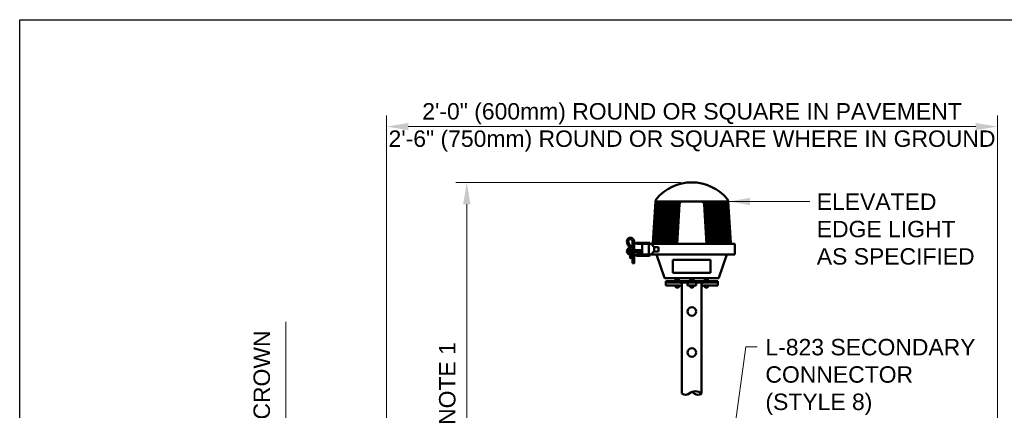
# Model space of a CAD drawing. Header units: inches. Extents: x 0 to 21.3, y 0 to 11.
# Tile 5 of 7: x 0 to 5.6, y 8.8 to 11. Entities that reach past the tile are written whole.
import ezdxf

# ---------------------------------------------------------------- set-up
doc = ezdxf.new("R2010")
doc.units = ezdxf.units.IN
doc.header["$LTSCALE"] = 0.375
doc.header["$MEASUREMENT"] = 0
doc.header["$PDSIZE"] = 2
doc.layers.get('DEFPOINTS').update_dxf_attribs({"linetype": 'CONTINUOUS'})
doc.layers.add('E-AFLD-LITE-RUNW', color=203, linetype='CONTINUOUS', lineweight=50)
for name, color, linetype in [('G-ANNO-DIMS', 7, 'CONTINUOUS'), ('G-ANNO-TEXT', 7, 'CONTINUOUS'), ('G-ANNO-TTLB', 7, 'CONTINUOUS')]:
    doc.layers.add(name, color=color, linetype=linetype)
doc.styles.add('01-E-BLDG-1_1', font='arial.ttf', dxfattribs={"height": 0.09375})
doc.dimstyles.new('01-E-BLDG-1_1', dxfattribs={"dimtxt": 0.09375, "dimasz": 0.125, "dimexe": 0.0625, "dimexo": 0.0625, "dimgap": 0.0625, "dimtad": 1, "dimdec": 4, "dimzin": 3, "dimdsep": 46, "dimlunit": 4, "dimtxsty": '01-E-BLDG-1_1', "dimcen": 0.0625, "dimclrd": 1, "dimclre": 1, "dimclrt": 256, "dimazin": 0, "dimtfac": 1, "dimtdec": 4, "dimtmove": 1, "dimatfit": 3, "dimfxl": 1, "dimfrac": 2, "dimtolj": 1, "dimtzin": 3, "dimlwd": 0, "dimlwe": 0, "dimarcsym": 0})

# ---------------------------------------------------------------- blocks, each defined once
blk = doc.blocks.new('*D2')
at = {"layer": 'DEFPOINTS', "color": 0, "transparency": 16777216}
for p in [(1.5216, 7.7723), (2.8751, 7.7723), (1.5216, 7.6965)]:
    blk.add_point(p, dxfattribs=at)
at = {"layer": 'G-ANNO-DIMS', "color": 1, "lineweight": 0, "transparency": 16777216}
for p, q in [((1.5216, 7.8973), (1.5216, 9.2747)), ((2.8126, 7.7723), (1.4591, 7.7723)), ((1.5216, 7.6965), (1.5216, 7.7723)), ((1.5216, 7.5715), (1.5216, 7.4465))]:
    blk.add_line(p, q, dxfattribs=at)
at = {"layer": 'G-ANNO-DIMS', "color": 1, "transparency": 16777216}
for points in [[(1.5008, 7.8973), (1.5424, 7.8973), (1.5216, 7.7723)], [(1.5008, 7.5715), (1.5424, 7.5715), (1.5216, 7.6965)]]:
    blk.add_solid(points, dxfattribs=at)
at = {"layer": 'G-ANNO-DIMS', "transparency": 16777216, "insert": (1.3976, 8.6485), "char_height": 0.09375, "width": 1.233075, "attachment_point": 5, "rotation": 90, "style": '01-E-BLDG-1_1'}
blk.add_mtext('\\A1;1" (25mm) CROWN', dxfattribs=at)
blk = doc.blocks.new('*D3')
at = {"layer": 'DEFPOINTS', "color": 0, "transparency": 16777216}
for p in [(2.5556, 10.0706), (3.8419, 10.0706), (2.8751, 7.7723)]:
    blk.add_point(p, dxfattribs=at)
at = {"layer": 'G-ANNO-DIMS', "color": 1, "lineweight": 0, "transparency": 16777216}
for p, q in [((3.7794, 10.0706), (2.4931, 10.0706)), ((2.5556, 7.8973), (2.5556, 9.9456))]:
    blk.add_line(p, q, dxfattribs=at)
at = {"layer": 'G-ANNO-DIMS', "color": 1, "transparency": 16777216}
for points in [[(2.5348, 9.9456), (2.5765, 9.9456), (2.5556, 10.0706)], [(2.5348, 7.8973), (2.5765, 7.8973), (2.5556, 7.7723)]]:
    blk.add_solid(points, dxfattribs=at)
at = {"layer": 'G-ANNO-DIMS', "transparency": 16777216, "insert": (2.4446, 8.9214), "char_height": 0.09375, "attachment_point": 5, "rotation": 90, "style": '01-E-BLDG-1_1'}
blk.add_mtext('\\A1;NOTE 1', dxfattribs=at)
blk = doc.blocks.new('*D4')
at = {"layer": 'DEFPOINTS', "color": 0, "transparency": 16777216}
for p in [(5.59, 10.3894), (2.0963, 7.7268), (5.59, 7.728)]:
    blk.add_point(p, dxfattribs=at)
at = {"layer": 'G-ANNO-DIMS', "color": 1, "lineweight": 0, "transparency": 16777216}
for p, q in [((2.0963, 7.7893), (2.0963, 10.4519)), ((5.59, 7.7905), (5.59, 10.4519)), ((2.2213, 10.3894), (5.465, 10.3894))]:
    blk.add_line(p, q, dxfattribs=at)
at = {"layer": 'G-ANNO-DIMS', "color": 1, "transparency": 16777216}
for points in [[(2.2213, 10.4102), (2.2213, 10.3686), (2.0963, 10.3894)], [(5.465, 10.4102), (5.465, 10.3686), (5.59, 10.3894)]]:
    blk.add_solid(points, dxfattribs=at)

msp = doc.modelspace()

# ---------------------------------------------------------------- linework, layer by layer
at = {"layer": 'E-AFLD-LITE-RUNW'}
for p, q in [((3.61942, 9.72299), (3.63401, 9.96139)), ((3.6253, 9.71976), (3.63962, 9.95395)), ((3.63356, 9.71976), (3.64786, 9.95345)), ((3.63401, 9.96139), (4.0498, 9.96139)), ((3.64183, 9.71976), (3.65609, 9.95295)), ((3.65009, 9.71976), (3.66433, 9.95244)), ((3.65836, 9.71976), (3.67256, 9.95194)), ((3.66662, 9.71976), (3.68079, 9.95143)), ((3.67489, 9.71976), (3.68903, 9.95093)), ((3.68316, 9.71976), (3.69726, 9.95043)), ((3.69142, 9.71976), (3.7055, 9.94992)), ((3.69969, 9.71976), (3.71373, 9.94942)), ((3.70795, 9.71976), (3.72197, 9.94892)), ((3.71622, 9.71976), (3.7302, 9.94841)), ((3.72448, 9.71976), (3.73844, 9.94791)), ((3.73275, 9.71976), (3.74667, 9.94741)), ((3.74101, 9.71976), (3.75491, 9.9469)), ((3.74928, 9.71976), (3.76314, 9.9464)), ((3.75754, 9.71976), (3.77138, 9.94589)), ((3.92626, 9.71976), (3.91243, 9.94589)), ((3.93453, 9.71976), (3.92066, 9.9464)), ((3.94279, 9.71976), (3.9289, 9.9469)), ((3.95106, 9.71976), (3.93713, 9.94741)), ((3.95932, 9.71976), (3.94537, 9.94791)), ((3.96759, 9.71976), (3.9536, 9.94841)), ((3.97585, 9.71976), (3.96184, 9.94892)), ((3.98412, 9.71976), (3.97007, 9.94942)), ((3.99238, 9.71976), (3.97831, 9.94992)), ((4.00065, 9.71976), (3.98654, 9.95043)), ((4.00892, 9.71976), (3.99478, 9.95093)), ((4.01718, 9.71976), (4.00301, 9.95143)), ((4.02545, 9.71976), (4.01125, 9.95194)), ((4.03371, 9.71976), (4.01948, 9.95244)), ((4.04198, 9.71976), (4.02771, 9.95295)), ((4.05024, 9.71976), (4.03595, 9.95345)), ((4.05851, 9.71976), (4.04418, 9.95395)), ((4.06438, 9.72299), (4.0498, 9.96139)), ((3.4829, 9.68385), (3.4829, 9.67147)), ((3.55728, 9.68385), (3.4829, 9.68385)), ((3.59984, 9.72595), (3.52559, 9.72595)), ((4.08778, 9.71976), (3.52559, 9.71976)), ((3.55728, 9.65789), (3.55728, 9.71976)), ((3.59603, 9.65789), (3.59603, 9.71976)), ((3.62667, 9.7012), (3.65142, 9.7012)), ((3.62667, 9.7012), (3.62667, 9.67645)), ((3.65142, 9.7012), (3.65142, 9.67645)), ((4.08778, 9.65789), (4.08778, 9.71976)), ((3.55728, 9.67147), (3.4829, 9.67147)), ((4.08778, 9.65789), (3.52559, 9.65789)), ((3.52559, 9.6517), (3.59984, 9.6517)), ((3.62667, 9.67645), (3.65142, 9.67645)), ((3.6411, 9.65789), (3.68641, 9.52499)), ((3.73428, 9.5533), (3.73428, 9.62755)), ((3.94953, 9.62755), (3.73428, 9.62755)), ((3.94953, 9.5533), (3.94953, 9.62755)), ((4.04246, 9.65789), (3.99715, 9.52499)), ((3.68922, 9.52297), (3.99434, 9.52297)), ((3.94953, 9.5533), (3.73428, 9.5533)), ((3.74937, 9.50614), (3.74937, 9.52297)), ((3.75234, 9.50614), (3.75234, 9.52297)), ((3.76521, 9.50614), (3.76521, 9.52297)), ((3.76818, 9.50614), (3.76818, 9.52297)), ((3.8325, 9.50614), (3.8325, 9.52297)), ((3.83547, 9.50614), (3.83547, 9.52297)), ((3.84834, 9.50614), (3.84834, 9.52297)), ((3.85131, 9.50614), (3.85131, 9.52297)), ((3.91563, 9.50614), (3.91563, 9.52297)), ((3.9186, 9.50614), (3.9186, 9.52297)), ((3.93147, 9.50614), (3.93147, 9.52297)), ((3.93444, 9.50614), (3.93444, 9.52297)), ((3.6934, 9.50614), (3.9904, 9.50614)), ((3.6934, 9.48139), (3.6934, 9.50614)), ((3.6934, 9.49822), (3.9904, 9.49822)), ((3.6934, 9.48139), (3.77373, 9.48139)), ((3.74937, 9.47335), (3.74937, 9.48139)), ((3.76818, 9.47335), (3.74937, 9.47335)), ((3.75234, 9.47038), (3.74937, 9.47335)), ((3.75234, 9.47335), (3.75234, 9.48139)), ((3.76521, 9.47038), (3.75234, 9.47038)), ((3.76521, 9.47335), (3.76521, 9.48139)), ((3.76818, 9.47335), (3.76521, 9.47038)), ((3.76818, 9.47335), (3.76818, 9.48139)), ((3.78561, 8.86442), (3.78561, 9.48634)), ((3.81715, 9.48139), (3.81715, 9.49822)), ((3.81715, 9.48139), (3.86665, 9.48139)), ((3.8325, 9.47335), (3.8325, 9.48139)), ((3.83547, 9.47038), (3.8325, 9.47335)), ((3.85131, 9.47335), (3.8325, 9.47335)), ((3.83547, 9.47335), (3.83547, 9.48139)), ((3.84834, 9.47038), (3.83547, 9.47038)), ((3.84834, 9.47335), (3.84834, 9.48139)), ((3.85131, 9.47335), (3.84834, 9.47038)), ((3.85131, 9.47335), (3.85131, 9.48139)), ((3.86665, 9.48139), (3.86665, 9.49822)), ((3.8982, 8.86442), (3.8982, 9.48634)), ((3.91008, 9.48139), (3.9904, 9.48139)), ((3.91563, 9.47335), (3.91563, 9.48139)), ((3.91563, 9.47335), (3.93444, 9.47335)), ((3.91563, 9.47335), (3.9186, 9.47038)), ((3.9186, 9.47335), (3.9186, 9.48139)), ((3.9186, 9.47038), (3.93147, 9.47038)), ((3.93147, 9.47335), (3.93147, 9.48139)), ((3.93147, 9.47038), (3.93444, 9.47335)), ((3.93444, 9.47335), (3.93444, 9.48139)), ((3.9904, 9.48139), (3.9904, 9.50614))]:
    msp.add_line(p, q, dxfattribs=at)
for points in [[(3.51161, 9.68385), (3.51161, 9.7344, 1), (3.4712, 9.7344, 0.2130892), (3.48477, 9.70402, -0.5494461), (3.48333, 9.69537, 0.7000495), (3.48523, 9.65847, -0.6213174), (3.48765, 9.64363), (3.49225, 9.63719, 0.6213174), (3.48756, 9.66604, -0.7000495), (3.48642, 9.68808, 0.5494461), (3.49005, 9.70991, -0.2130892), (3.47912, 9.7344, -1), (3.50369, 9.7344), (3.50369, 9.68385)], [(3.59603, 9.71976), (3.59908, 9.71976, -0.2975803), (3.62132, 9.70525, 0.2601623), (3.62667, 9.7012, -1.1491744)], [(3.50369, 9.60885), (3.51161, 9.60885), (3.51161, 9.67147, 1)], [(3.59603, 9.65789), (3.59908, 9.65788, 0.2975803), (3.62132, 9.6724, -0.2601623), (3.62667, 9.67645, 1.1491744)]]:
    msp.add_lwpolyline(points, format="xyb", dxfattribs=at)
msp.add_lwpolyline([(3.50369, 9.67147), (3.50369, 9.60885)], dxfattribs=at)
for centre in [(3.8419, 9.33289), (3.8419, 9.09826)]:
    msp.add_circle(centre, 0.02475, dxfattribs=at)
for centre, radius, start, end in [((3.8419, 9.8076), 0.26297, 90, 140.26537), ((3.8419, 9.8076), 0.26297, 39.73463, 90), ((3.65871, 9.95988), 0.02475, 140.26537, 176.5), ((4.0251, 9.95988), 0.02475, 3.5, 39.73463), ((3.65609, 9.95295), 0.0165, 149.22876, 176.5), ((3.66433, 9.95244), 0.0165, 147.17084, 176.5), ((3.67256, 9.95194), 0.0165, 145.06406, 176.5), ((3.68079, 9.95143), 0.0165, 142.90169, 176.5), ((3.68903, 9.95093), 0.0165, 140.67572, 176.5), ((3.69726, 9.95043), 0.0165, 138.37649, 176.5), ((3.7055, 9.94992), 0.0165, 135.99212, 176.5), ((3.71373, 9.94942), 0.0165, 133.50772, 176.5), ((3.72197, 9.94892), 0.0165, 130.90417, 176.5), ((3.7302, 9.94841), 0.0165, 128.15613, 176.5), ((3.73844, 9.94791), 0.0165, 125.22887, 176.5), ((3.74667, 9.94741), 0.0165, 122.07231, 176.5), ((3.75491, 9.9469), 0.0165, 118.60958, 176.5), ((3.76314, 9.9464), 0.0165, 114.7111, 176.5), ((3.77138, 9.94589), 0.0165, 110.12379, 176.5), ((3.77961, 9.94539), 0.0165, 104.1929, 176.5), ((3.78784, 9.94489), 0.0165, 90, 176.5), ((3.89596, 9.94489), 0.0165, 3.5, 90), ((3.9042, 9.94539), 0.0165, 3.5, 75.8071), ((3.91243, 9.94589), 0.0165, 3.5, 69.87621), ((3.92066, 9.9464), 0.0165, 3.5, 65.2889), ((3.9289, 9.9469), 0.0165, 3.5, 61.39042), ((3.93713, 9.94741), 0.0165, 3.5, 57.92769), ((3.94537, 9.94791), 0.0165, 3.5, 54.77113), ((3.9536, 9.94841), 0.0165, 3.5, 51.84387), ((3.96184, 9.94892), 0.0165, 3.5, 49.09583), ((3.97007, 9.94942), 0.0165, 3.5, 46.49228), ((3.97831, 9.94992), 0.0165, 3.5, 44.00788), ((3.98654, 9.95043), 0.0165, 3.5, 41.62351), ((3.99478, 9.95093), 0.0165, 3.5, 39.32428), ((4.00301, 9.95143), 0.0165, 3.5, 37.09831), ((4.01125, 9.95194), 0.0165, 3.5, 34.93594), ((4.01948, 9.95244), 0.0165, 3.5, 32.82916), ((4.02771, 9.95295), 0.0165, 3.5, 30.77124), ((3.52559, 9.72285), 0.00309, 90, 270), ((3.59984, 9.72285), 0.00309, 270, 90), ((3.61325, 9.72337), 0.00619, 324.30641, 356.5), ((4.07056, 9.72337), 0.00619, 183.5, 215.69359), ((3.52559, 9.65479), 0.00309, 90, 270), ((3.59984, 9.65479), 0.00309, 270, 90), ((3.96175, 9.65613), 0.00297, 143.7472, 178.5), ((3.68922, 9.52594), 0.00297, 198.82471, 270), ((3.99434, 9.52594), 0.00297, 270, 341.17529), ((3.77373, 9.48634), 0.01188, 0, 90), ((3.77373, 9.46951), 0.01188, 0, 90), ((3.91008, 9.48634), 0.01188, 90, 180), ((3.91008, 9.46951), 0.01188, 90, 180), ((3.80665, 8.88954), 0.03277, 230.05669, 309.94331), ((3.86294, 8.82232), 0.05491, 50.05669, 129.94331), ((3.82086, 8.82232), 0.05491, 50.05669, 67.47079), ((3.87716, 8.88954), 0.03277, 230.05669, 309.94331)]:
    msp.add_arc(centre, radius, start, end, dxfattribs=at)
at = {"layer": 'G-ANNO-TTLB'}
msp.add_lwpolyline([(0, 11), (8.5, 11), (8.5, 0), (0, 0)], close=True, dxfattribs=at)

# ---------------------------------------------------------------- texts
at = {"layer": 'G-ANNO-DIMS', "insert": (3.84312, 10.38444), "char_height": 0.09375, "width": 3.5231734, "attachment_point": 5, "rotation": 360, "style": '01-E-BLDG-1_1'}
msp.add_mtext('\\A1;2\'-0" (600mm) ROUND OR SQUARE IN PAVEMENT\\P2\'-6" (750mm) ROUND OR SQUARE WHERE IN GROUND', dxfattribs=at)
at = {"layer": 'G-ANNO-TEXT', "char_height": 0.09375, "attachment_point": 1, "rotation": 360, "style": '01-E-BLDG-1_1'}
for s, insert, width in [('\\A1;ELEVATED EDGE LIGHT AS SPECIFIED', (4.55635, 10.00707), 0.9391213), ('\\A1;L-823 SECONDARY CONNECTOR (STYLE 8)', (4.26287, 9.1762), 1.271889)]:
    msp.add_mtext(s, dxfattribs=dict(at, insert=insert, width=width))

# ---------------------------------------------------------------- dimensions: what is measured, and where the dimension line sits
at = {"layer": 'G-ANNO-DIMS'}
dim = msp.add_linear_dim(base=(5.58998, 10.38941), p1=(2.09626, 7.72678), p2=(5.58998, 7.72797), text=' ', dimstyle='01-E-BLDG-1_1', override={"dimtmove": 0}, dxfattribs=at)
dim.commit()
dim.dimension.update_dxf_attribs({"geometry": '*D4', "text_midpoint": (3.84312, 10.38941), "dimtype": 160})
for base, p1, p2, text, picture, middle in [((2.55563, 10.07057), (2.8751, 7.77228), (3.8419, 10.07057), 'NOTE 1', '*D3', (2.55563, 8.92142)), ((1.52159, 7.77228), (1.52159, 7.69655), (2.8751, 7.77228), '1" (25mm) CROWN', '*D2', (1.52159, 8.64849))]:
    dim = msp.add_linear_dim(base=base, p1=p1, p2=p2, angle=90, text=text, dimstyle='01-E-BLDG-1_1', override={"dimse1": 1, "dimtmove": 0}, dxfattribs=at)
    dim.commit()
    dim.dimension.update_dxf_attribs({"geometry": picture, "text_midpoint": middle, "dimtype": 160})

# ---------------------------------------------------------------- leaders
at = {"layer": 'G-ANNO-TEXT'}
for points in [[(4.0498, 9.96139), (4.51687, 9.96139)], [(3.93054, 7.53995), (4.15105, 9.13017), (4.2158, 9.13017)]]:
    msp.add_leader(points, dimstyle='01-E-BLDG-1_1', override={"dimgap": 0.0625, "dimtad": 0}, dxfattribs=at)

doc.saveas('drawing.dxf')
